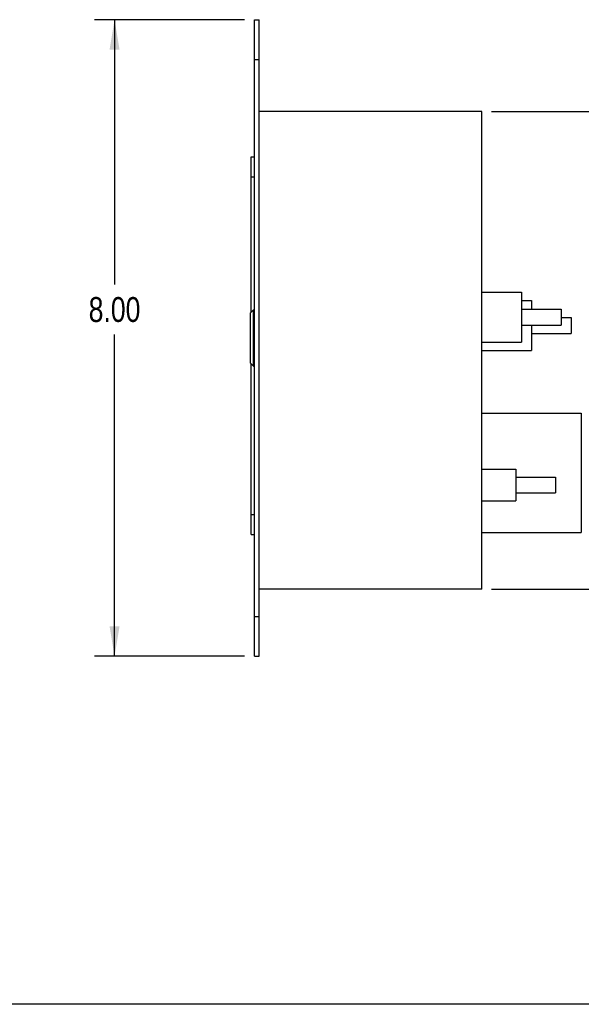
# Model space of a CAD drawing. Header units: inches. Extents: x 0 to 16, y 0 to 10.
# Tile 2 of 44: x 9.7 to 13.2, y 0 to 6.2. Entities that reach past the tile are written whole.
import ezdxf

# ---------------------------------------------------------------- set-up
doc = ezdxf.new("R2010")
doc.units = ezdxf.units.IN
doc.header["$LTSCALE"] = 0.935
doc.header["$MEASUREMENT"] = 0
doc.layers.get('0').update_dxf_attribs({"linetype": 'CONTINUOUS'})
doc.layers.add('02___PRT_ALL_AXES', color=7, linetype='CONTINUOUS')
doc.styles.get("Standard").update_dxf_attribs({"font": 'txt', "width": 0.8})
doc.dimstyles.new('DIMSTYLE_2', dxfattribs={"dimtxt": 0.15625, "dimasz": 0.1875, "dimexe": 0.125, "dimexo": 0.0625, "dimgap": 0.078125, "dimtad": 0, "dimtih": 1, "dimtoh": 1, "dimlfac": 2, "dimzin": 4, "dimdsep": 46, "dimtxsty": 'Standard', "dimblk": '_FILLED', "dimblk1": '_FILLED', "dimblk2": '_FILLED', "dimcen": 0.09, "dimazin": 1, "dimtfac": 1, "dimtofl": 0, "dimtmove": 0, "dimatfit": 3, "dimldrblk": '_FILLED', "dimfxl": 1, "dimtolj": 1, "dimtzin": 4, "dimarcsym": 0})

# ---------------------------------------------------------------- blocks, each defined once
blk = doc.blocks.new('_FILLED')
at = {"color": 0, "linetype": 'ByBlock'}
blk.add_solid([(0, 0), (-1, 0.167), (-1, -0.167)], dxfattribs=at)
blk = doc.blocks.new('*D16')
at = {"color": 2, "linetype": 'Continuous', "transparency": 16777216}
for p, q in [((12.66, 5.6096), (14.2115, 5.6096)), ((14.0865, 5.6096), (14.0865, 4.2827)), ((14.0865, 2.6096), (14.0865, 3.9702)), ((12.66, 2.6096), (14.2115, 2.6096))]:
    blk.add_line(p, q, dxfattribs=at)
at = {"color": 2, "linetype": 'Continuous', "transparency": 16777216, "xscale": 0.1875, "yscale": 0.1875, "zscale": 0.1875}
for p, rotation in [((14.0865, 5.6096), 90), ((14.0865, 2.6096), 270)]:
    blk.add_blockref('_FILLED', p, dxfattribs=dict(at, rotation=rotation))
at = {"color": 2, "linetype": 'Continuous', "transparency": 16777216, "insert": (14.0865, 4.2046), "char_height": 0.15625, "width": 0.5, "attachment_point": 2, "line_spacing_factor": 0.9}
blk.add_mtext('6.00', dxfattribs=at)
blk = doc.blocks.new('*D17')
at = {"color": 2, "linetype": 'Continuous', "transparency": 16777216}
for p, q in [((11.106, 6.1871), (10.1648, 6.1871)), ((10.2898, 6.1871), (10.2898, 4.5222)), ((10.2898, 2.1871), (10.2898, 4.2097)), ((11.106, 2.1871), (10.1648, 2.1871))]:
    blk.add_line(p, q, dxfattribs=at)
at = {"color": 2, "linetype": 'Continuous', "transparency": 16777216, "xscale": 0.1875, "yscale": 0.1875, "zscale": 0.1875}
for p, rotation in [((10.2898, 6.1871), 90), ((10.2898, 2.1871), 270)]:
    blk.add_blockref('_FILLED', p, dxfattribs=dict(at, rotation=rotation))
at = {"color": 2, "linetype": 'Continuous', "transparency": 16777216, "insert": (10.2898, 4.4441), "char_height": 0.15625, "width": 0.5, "attachment_point": 2, "line_spacing_factor": 0.9}
blk.add_mtext('8.00', dxfattribs=at)

msp = doc.modelspace()

# ---------------------------------------------------------------- linework, layer by layer
at = {"color": 7, "linetype": 'Continuous'}
for p, q in [((11.1685, 2.1871), (11.1685, 6.1871)), ((11.1685, 6.1871), (11.1985, 6.1871)), ((11.1985, 2.1871), (11.1985, 6.1871)), ((11.1685, 5.9371), (11.1985, 5.9371)), ((12.5975, 5.6096), (11.1985, 5.6096)), ((12.5975, 2.6096), (12.5975, 5.6096)), ((11.1485, 4.3491), (11.1485, 5.3256)), ((11.1485, 5.3256), (11.1685, 5.3256)), ((11.1485, 5.2006), (11.1685, 5.2006)), ((12.5975, 4.4749), (12.8475, 4.4749)), ((12.8475, 4.4749), (12.8475, 4.1604)), ((12.8475, 4.4236), (12.91, 4.4236)), ((12.91, 4.4236), (12.91, 4.3676)), ((11.144, 4.3446), (11.164, 4.3646)), ((11.144, 4.0296), (11.144, 4.3446)), ((11.164, 4.0096), (11.164, 4.3646)), ((12.91, 4.2676), (12.91, 4.1086)), ((12.5975, 4.1604), (12.8475, 4.1604)), ((12.5975, 4.1086), (12.91, 4.1086)), ((11.144, 4.0296), (11.164, 4.0096)), ((11.1485, 2.9521), (11.1485, 4.0251)), ((12.5975, 3.7146), (13.2225, 3.7146)), ((13.2225, 3.7146), (13.2225, 2.9646)), ((12.5975, 3.3629), (12.8125, 3.3629)), ((12.8125, 3.3629), (12.8125, 3.1634)), ((12.5975, 3.1634), (12.8125, 3.1634)), ((11.1485, 3.0771), (11.1685, 3.0771)), ((11.1485, 2.9521), (11.1685, 2.9521)), ((12.5975, 2.9646), (13.2225, 2.9646)), ((12.5975, 2.6096), (11.1985, 2.6096)), ((11.1685, 2.4371), (11.1985, 2.4371)), ((11.1685, 2.1871), (11.1985, 2.1871)), ((16, 0), (0, 0))]:
    msp.add_line(p, q, dxfattribs=at)
at = {"layer": '02___PRT_ALL_AXES', "color": 7, "linetype": 'Continuous'}
for p, q in [((11.164, 4.3646), (11.1685, 4.3646)), ((12.8475, 4.3676), (13.0975, 4.3676)), ((13.0975, 4.3676), (13.0975, 4.2676)), ((13.0975, 4.3159), (13.16, 4.3159)), ((13.16, 4.3159), (13.16, 4.2159)), ((12.8475, 4.2676), (13.0975, 4.2676)), ((12.91, 4.2159), (13.16, 4.2159)), ((11.164, 4.0096), (11.1685, 4.0096)), ((12.8125, 3.3131), (13.0625, 3.3131)), ((13.0625, 3.3131), (13.0625, 3.2131)), ((12.8125, 3.2131), (13.0625, 3.2131))]:
    msp.add_line(p, q, dxfattribs=at)

# ---------------------------------------------------------------- dimensions: what is measured, and where the dimension line sits
at = {"color": 2, "linetype": 'Continuous'}
for base, p1, p2, picture, middle in [((10.2898, 2.1871), (11.1685, 6.1871), (11.1685, 2.1871), '*D17', (10.2859, 4.366)), ((14.0865, 2.6096), (12.5975, 5.6096), (12.5975, 2.6096), '*D16', (14.0865, 4.1265))]:
    dim = msp.add_linear_dim(base=base, p1=p1, p2=p2, angle=270, dimstyle='DIMSTYLE_2', dxfattribs=at)
    dim.commit()
    dim.dimension.update_dxf_attribs({"geometry": picture, "text_midpoint": middle, "dimtype": 160})

doc.saveas('drawing.dxf')
